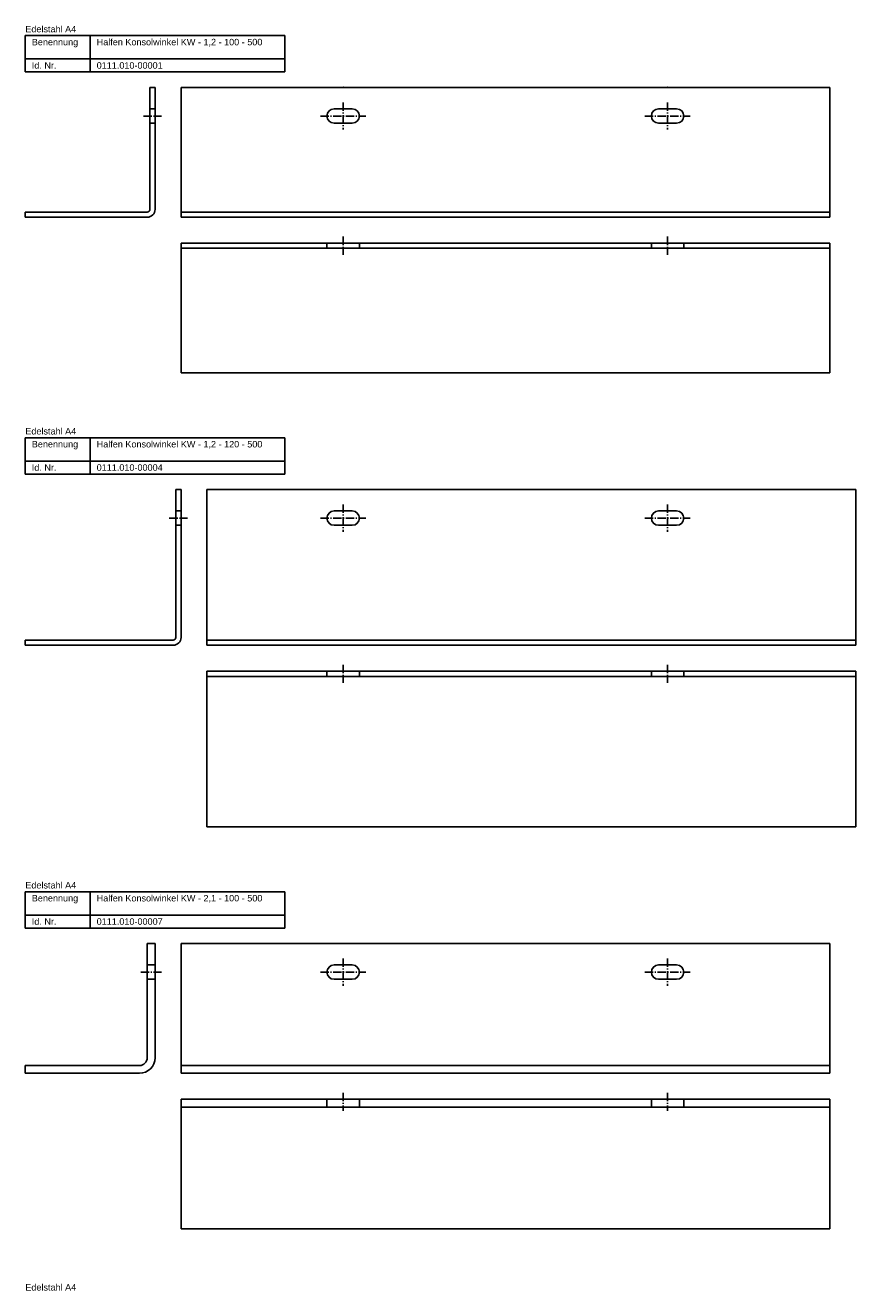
# Model space of a CAD drawing. Header units: millimetres. Extents: x 473 to 3243, y -1069 to 869.
# Tile 3 of 6: x 473 to 1113, y -107 to 869. Entities that reach past the tile are written whole.
import ezdxf

# ---------------------------------------------------------------- set-up
doc = ezdxf.new("R2010")
doc.units = ezdxf.units.MM
doc.linetypes.add('MITTELLINIE', pattern=[0.977, 0.65, -0.13, 0.067, -0.13])
doc.linetypes.add('VERDECKT', pattern=[9.525, 6.35, -3.175])
doc.layers.add('HALFEN-KONSOLANKER', color=2, linetype='CONTINUOUS')
doc.styles.add('ARIAL50', font='ARIAL.TTF', dxfattribs={"height": 5})

msp = doc.modelspace()

# ---------------------------------------------------------------- linework, layer by layer
at = {"layer": 'HALFEN-KONSOLANKER'}
for p, q in [((473.13, 860.77), (673.13, 860.77)), ((473.13, 832.77), (473.13, 860.77)), ((523.13, 832.77), (523.13, 860.77)), ((673.13, 832.77), (673.13, 860.77)), ((473.13, 842.77), (673.13, 842.77)), ((473.13, 832.77), (673.13, 832.77)), ((569.13, 820.77), (569.13, 726.77)), ((569.13, 820.77), (573.13, 820.77)), ((573.13, 820.77), (573.13, 726.77)), ((593.13, 820.77), (593.13, 720.77)), ((593.13, 820.77), (1093.13, 820.77)), ((1093.13, 820.77), (1093.13, 720.77)), ((711.13, 804.27), (725.13, 804.27)), ((961.13, 804.27), (975.13, 804.27)), ((711.13, 793.27), (725.13, 793.27)), ((961.13, 793.27), (975.13, 793.27)), ((567.13, 724.77), (473.13, 724.77)), ((473.13, 724.77), (473.13, 720.77)), ((593.13, 724.77), (1093.13, 724.77)), ((567.13, 720.77), (473.13, 720.77)), ((593.13, 720.77), (1093.13, 720.77)), ((1093.13, 700.77), (593.13, 700.77)), ((593.13, 600.77), (593.13, 700.77)), ((1093.13, 696.77), (593.13, 696.77)), ((1093.13, 600.77), (1093.13, 700.77)), ((1093.13, 600.77), (593.13, 600.77)), ((473.13, 550.77), (673.13, 550.77)), ((473.13, 522.77), (473.13, 550.77)), ((523.13, 522.77), (523.13, 550.77)), ((673.13, 522.77), (673.13, 550.77)), ((473.13, 532.77), (673.13, 532.77)), ((473.13, 522.77), (673.13, 522.77)), ((589.13, 510.77), (589.13, 396.77)), ((589.13, 510.77), (593.13, 510.77)), ((593.13, 510.77), (593.13, 396.77)), ((613.13, 510.77), (613.13, 390.77)), ((613.13, 510.77), (1113.13, 510.77)), ((1113.13, 510.77), (1113.13, 390.77)), ((711.13, 494.27), (725.13, 494.27)), ((961.13, 494.27), (975.13, 494.27)), ((711.13, 483.27), (725.13, 483.27)), ((961.13, 483.27), (975.13, 483.27)), ((587.13, 394.77), (473.13, 394.77)), ((473.13, 394.77), (473.13, 390.77)), ((587.13, 390.77), (473.13, 390.77)), ((613.13, 394.77), (1113.13, 394.77)), ((613.13, 390.77), (1113.13, 390.77)), ((1113.13, 370.77), (613.13, 370.77)), ((613.13, 250.77), (613.13, 370.77)), ((1113.13, 250.77), (1113.13, 370.77)), ((1113.13, 366.77), (613.13, 366.77)), ((1113.13, 250.77), (613.13, 250.77)), ((473.13, 200.77), (673.13, 200.77)), ((473.13, 172.77), (473.13, 200.77)), ((523.13, 172.77), (523.13, 200.77)), ((673.13, 172.77), (673.13, 200.77)), ((473.13, 182.77), (673.13, 182.77)), ((473.13, 172.77), (673.13, 172.77)), ((567.13, 160.77), (567.13, 72.77)), ((567.13, 160.77), (573.13, 160.77)), ((573.13, 160.77), (573.13, 72.77)), ((593.13, 160.77), (1093.13, 160.77)), ((593.13, 160.77), (593.13, 60.77)), ((1093.13, 160.77), (1093.13, 60.77)), ((711.13, 144.27), (725.13, 144.27)), ((961.13, 144.27), (975.13, 144.27)), ((711.13, 133.27), (725.13, 133.27)), ((961.13, 133.27), (975.13, 133.27)), ((561.13, 66.77), (473.13, 66.77)), ((473.13, 66.77), (473.13, 60.77)), ((561.13, 60.77), (473.13, 60.77)), ((593.13, 66.77), (1093.13, 66.77)), ((593.13, 60.77), (1093.13, 60.77)), ((1093.13, 40.77), (593.13, 40.77)), ((593.13, -59.23), (593.13, 40.77)), ((1093.13, -59.23), (1093.13, 40.77)), ((1093.13, 34.77), (593.13, 34.77)), ((1093.13, -59.23), (593.13, -59.23))]:
    msp.add_line(p, q, dxfattribs=at)
at = {"layer": 'HALFEN-KONSOLANKER', "color": 1, "linetype": 'VERDECKT'}
for p, q in [((569.13, 804.27), (573.13, 804.27)), ((569.13, 793.27), (573.13, 793.27)), ((705.63, 696.77), (705.63, 700.77)), ((730.63, 700.77), (730.63, 696.77)), ((955.63, 696.77), (955.63, 700.77)), ((980.63, 700.77), (980.63, 696.77)), ((589.13, 494.27), (593.13, 494.27)), ((589.13, 483.27), (593.13, 483.27)), ((705.63, 366.77), (705.63, 370.77)), ((730.63, 370.77), (730.63, 366.77)), ((955.63, 366.77), (955.63, 370.77)), ((980.63, 370.77), (980.63, 366.77)), ((567.13, 144.27), (573.13, 144.27)), ((567.13, 133.27), (573.13, 133.27)), ((705.63, 34.77), (705.63, 40.77)), ((730.63, 40.77), (730.63, 34.77)), ((955.63, 34.77), (955.63, 40.77)), ((980.63, 40.77), (980.63, 34.77))]:
    msp.add_line(p, q, dxfattribs=at)
at = {"layer": 'HALFEN-KONSOLANKER', "color": 1, "linetype": 'MITTELLINIE', "ltscale": 10}
for p, q in [((718.13, 809.27), (718.13, 788.27)), ((968.13, 809.27), (968.13, 788.27)), ((564.13, 798.77), (578.13, 798.77)), ((700.63, 798.77), (735.63, 798.77)), ((950.63, 798.77), (985.63, 798.77)), ((718.13, 705.77), (718.13, 691.77)), ((968.13, 705.77), (968.13, 691.77)), ((718.13, 499.27), (718.13, 478.27)), ((968.13, 499.27), (968.13, 478.27)), ((584.13, 488.77), (598.13, 488.77)), ((700.63, 488.77), (735.63, 488.77)), ((950.63, 488.77), (985.63, 488.77)), ((718.13, 375.77), (718.13, 361.77)), ((968.13, 375.77), (968.13, 361.77)), ((718.13, 149.27), (718.13, 128.27)), ((968.13, 149.27), (968.13, 128.27)), ((562.13, 138.77), (578.13, 138.77)), ((700.63, 138.77), (735.63, 138.77)), ((950.63, 138.77), (985.63, 138.77)), ((718.13, 45.77), (718.13, 31.77)), ((968.13, 45.77), (968.13, 31.77))]:
    msp.add_line(p, q, dxfattribs=at)
at = {"layer": 'HALFEN-KONSOLANKER'}
for centre, radius, start, end in [((711.13, 798.77), 5.5, 90, 270), ((725.13, 798.77), 5.5, 270, 90), ((961.13, 798.77), 5.5, 90, 270), ((975.13, 798.77), 5.5, 270, 90), ((567.13, 726.77), 6, 270, 0), ((567.13, 726.77), 2, 270, 0), ((711.13, 488.77), 5.5, 90, 270), ((725.13, 488.77), 5.5, 270, 90), ((961.13, 488.77), 5.5, 90, 270), ((975.13, 488.77), 5.5, 270, 90), ((587.13, 396.77), 6, 270, 0), ((587.13, 396.77), 2, 270, 0), ((711.13, 138.77), 5.5, 90, 270), ((725.13, 138.77), 5.5, 270, 90), ((961.13, 138.77), 5.5, 90, 270), ((975.13, 138.77), 5.5, 270, 90), ((561.13, 72.77), 12, 270, 0), ((561.13, 72.77), 6, 270, 0)]:
    msp.add_arc(centre, radius, start, end, dxfattribs=at)
for p in [(718.13, 820.77), (718.13, 820.77), (968.13, 820.77), (968.13, 820.77)]:
    msp.add_point(p, dxfattribs=at)

# ---------------------------------------------------------------- texts
at = {"layer": 'HALFEN-KONSOLANKER', "style": 'ARIAL50'}
for s, p in [('Edelstahl A4', (473.13, 863.27)), ('Halfen Konsolwinkel KW - 1,2 - 100 - 500', (528.13, 853.27)), ('Benennung', (478.13, 853.27)), ('Id. Nr.', (478.13, 835.27)), ('0111.010-00001', (528.13, 835.27)), ('Edelstahl A4', (473.13, 553.27)), ('Benennung', (478.13, 543.27)), ('Halfen Konsolwinkel KW - 1,2 - 120 - 500', (528.13, 543.27)), ('Id. Nr.', (478.13, 525.27)), ('0111.010-00004', (528.13, 525.27)), ('Edelstahl A4', (473.13, 203.27)), ('Benennung', (478.13, 193.27)), ('Halfen Konsolwinkel KW - 2,1 - 100 - 500', (528.13, 193.27)), ('Id. Nr.', (478.13, 175.27)), ('0111.010-00007', (528.13, 175.27)), ('Edelstahl A4', (473.13, -106.73))]:
    msp.add_text(s, height=5, dxfattribs=at).set_placement(p)

doc.saveas('drawing.dxf')
